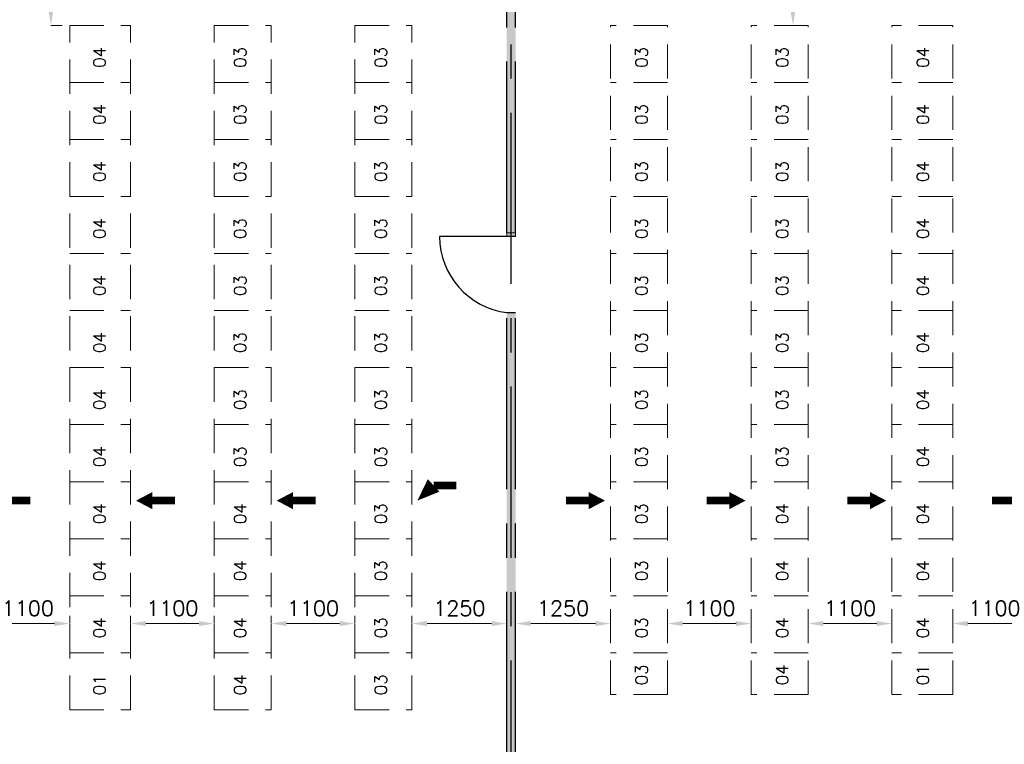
# Model space of a CAD drawing. Header units: inches. Extents: x 0 to 1564127, y -23460 to 23144100.
# Tile 169 of 215: x 1459548 to 1472499, y 149672 to 159200. Entities that reach past the tile are written whole.
import ezdxf

# ---------------------------------------------------------------- set-up
doc = ezdxf.new("R2010")
doc.units = ezdxf.units.IN
doc.header["$LTSCALE"] = 1800
doc.header["$MEASUREMENT"] = 0
doc.linetypes.add('CENTER', pattern=[2, 1.25, -0.25, 0.25, -0.25])
doc.linetypes.add('HIDDEN', pattern=[0.375, 0.25, -0.125])
for name, color, linetype in [('GRID', 251, 'CENTER'), ('WALL', 6, 'Continuous'), ('WALLHATCH', 254, 'Continuous')]:
    doc.layers.add(name, color=color, linetype=linetype)
doc.layers.add('LAYOUT', color=8, linetype='Continuous', lineweight=9)
doc.layers.add('PNL', color=8, linetype='HIDDEN', lineweight=9)
doc.styles.add('ROMANS', font='romans.shx')
doc.dimstyles.new('STANDARD$0', dxfattribs={"dimtxt": 200, "dimasz": 200, "dimexe": 0, "dimexo": 100, "dimgap": 100, "dimtad": 1, "dimdec": 0, "dimzin": 0, "dimdsep": 46, "dimtxsty": 'ROMANS', "dimcen": 0.09, "dimclrd": 256, "dimclre": 256, "dimclrt": 256, "dimadec": 0, "dimazin": 0, "dimtfac": 1, "dimtdec": 0, "dimtmove": 0, "dimatfit": 3, "dimfxl": 1, "dimtolj": 1, "dimtzin": 0, "dimlwd": -1, "dimlwe": -1, "dimarcsym": 0})
pattern_1 = [(0, (1892840.27, -677788.17), (15.625, 31.25), [0, -31.25])]

# ---------------------------------------------------------------- blocks, each defined once
blk = doc.blocks.new('*D1065')
at = {"layer": 'Defpoints', "color": 0, "transparency": 16777216}
for p in [(1459106, 151260), (1460206, 151260), (1460206, 151260)]:
    blk.add_point(p, dxfattribs=at)
at = {"layer": 'LAYOUT', "transparency": 16777216}
for p, q in [((1459106, 151360), (1459106, 151260)), ((1460206, 151360), (1460206, 151260)), ((1459306, 151260), (1460006, 151260))]:
    blk.add_line(p, q, dxfattribs=at)
for points in [[(1459306, 151293), (1459306, 151227), (1459106, 151260)], [(1460006, 151293), (1460006, 151227), (1460206, 151260)]]:
    blk.add_solid(points, dxfattribs=at)
at = {"layer": 'LAYOUT', "transparency": 16777216, "insert": (1459656, 151460), "char_height": 200, "attachment_point": 5, "style": 'ROMANS'}
blk.add_mtext('\\A1;1100', dxfattribs=at)
blk = doc.blocks.new('*D1066')
at = {"layer": 'Defpoints', "color": 0, "transparency": 16777216}
for p in [(1461006, 151260), (1462106, 151260), (1462106, 151260)]:
    blk.add_point(p, dxfattribs=at)
at = {"layer": 'LAYOUT', "transparency": 16777216}
for p, q in [((1461006, 151360), (1461006, 151260)), ((1462106, 151360), (1462106, 151260)), ((1461206, 151260), (1461906, 151260))]:
    blk.add_line(p, q, dxfattribs=at)
for points in [[(1461206, 151293), (1461206, 151227), (1461006, 151260)], [(1461906, 151293), (1461906, 151227), (1462106, 151260)]]:
    blk.add_solid(points, dxfattribs=at)
at = {"layer": 'LAYOUT', "transparency": 16777216, "insert": (1461556, 151460), "char_height": 200, "attachment_point": 5, "style": 'ROMANS'}
blk.add_mtext('\\A1;1100', dxfattribs=at)
blk = doc.blocks.new('*D1067')
at = {"layer": 'Defpoints', "color": 0, "transparency": 16777216}
for p in [(1462856, 151260), (1463956, 151260), (1463956, 151260)]:
    blk.add_point(p, dxfattribs=at)
at = {"layer": 'LAYOUT', "transparency": 16777216}
for p, q in [((1462856, 151360), (1462856, 151260)), ((1463956, 151360), (1463956, 151260)), ((1463056, 151260), (1463756, 151260))]:
    blk.add_line(p, q, dxfattribs=at)
for points in [[(1463056, 151293), (1463056, 151227), (1462856, 151260)], [(1463756, 151293), (1463756, 151227), (1463956, 151260)]]:
    blk.add_solid(points, dxfattribs=at)
at = {"layer": 'LAYOUT', "transparency": 16777216, "insert": (1463406, 151460), "char_height": 200, "attachment_point": 5, "style": 'ROMANS'}
blk.add_mtext('\\A1;1100', dxfattribs=at)
blk = doc.blocks.new('*D1068')
at = {"layer": 'Defpoints', "color": 0, "transparency": 16777216}
for p in [(1464706, 151260), (1465955, 151260), (1465955, 150987)]:
    blk.add_point(p, dxfattribs=at)
at = {"layer": 'LAYOUT', "transparency": 16777216}
for p, q in [((1464706, 151360), (1464706, 151260)), ((1464906, 151260), (1465755, 151260)), ((1465955, 151087), (1465955, 151260))]:
    blk.add_line(p, q, dxfattribs=at)
for points in [[(1464906, 151293), (1464906, 151227), (1464706, 151260)], [(1465755, 151293), (1465755, 151227), (1465955, 151260)]]:
    blk.add_solid(points, dxfattribs=at)
at = {"layer": 'LAYOUT', "transparency": 16777216, "insert": (1465331, 151460), "char_height": 200, "attachment_point": 5, "style": 'ROMANS'}
blk.add_mtext('\\A1;1250', dxfattribs=at)
blk = doc.blocks.new('*D956')
at = {"layer": 'Defpoints', "color": 0, "transparency": 16777216}
for p in [(1459959, 160725), (1460413, 160725), (1460206, 159125)]:
    blk.add_point(p, dxfattribs=at)
at = {"layer": 'LAYOUT', "transparency": 16777216}
for p, q in [((1460313, 160725), (1459959, 160725)), ((1459959, 159325), (1459959, 160525)), ((1460106, 159125), (1459959, 159125))]:
    blk.add_line(p, q, dxfattribs=at)
for points in [[(1459926, 160525), (1459993, 160525), (1459959, 160725)], [(1459926, 159325), (1459993, 159325), (1459959, 159125)]]:
    blk.add_solid(points, dxfattribs=at)
at = {"layer": 'LAYOUT', "transparency": 16777216, "insert": (1459759, 159954), "char_height": 200, "attachment_point": 5, "rotation": 90, "style": 'ROMANS'}
blk.add_mtext('\\A1;1600', dxfattribs=at)
blk = doc.blocks.new('*D975')
at = {"layer": 'Defpoints', "color": 0, "transparency": 16777216}
for p in [(1471820, 151260), (1471820, 151260), (1472920, 151260)]:
    blk.add_point(p, dxfattribs=at)
at = {"layer": 'LAYOUT', "transparency": 16777216}
for p, q in [((1471820, 151360), (1471820, 151260)), ((1472920, 151360), (1472920, 151260)), ((1472720, 151260), (1472020, 151260))]:
    blk.add_line(p, q, dxfattribs=at)
for points in [[(1472020, 151293), (1472020, 151227), (1471820, 151260)], [(1472720, 151293), (1472720, 151227), (1472920, 151260)]]:
    blk.add_solid(points, dxfattribs=at)
at = {"layer": 'LAYOUT', "transparency": 16777216, "insert": (1472370, 151460), "char_height": 200, "attachment_point": 5, "style": 'ROMANS'}
blk.add_mtext('\\A1;1100', dxfattribs=at)
blk = doc.blocks.new('*D976')
at = {"layer": 'Defpoints', "color": 0, "transparency": 16777216}
for p in [(1469920, 151260), (1469920, 151260), (1471020, 151260)]:
    blk.add_point(p, dxfattribs=at)
at = {"layer": 'LAYOUT', "transparency": 16777216}
for p, q in [((1469920, 151360), (1469920, 151260)), ((1471020, 151360), (1471020, 151260)), ((1470820, 151260), (1470120, 151260))]:
    blk.add_line(p, q, dxfattribs=at)
for points in [[(1470120, 151293), (1470120, 151227), (1469920, 151260)], [(1470820, 151293), (1470820, 151227), (1471020, 151260)]]:
    blk.add_solid(points, dxfattribs=at)
at = {"layer": 'LAYOUT', "transparency": 16777216, "insert": (1470470, 151460), "char_height": 200, "attachment_point": 5, "style": 'ROMANS'}
blk.add_mtext('\\A1;1100', dxfattribs=at)
blk = doc.blocks.new('*D977')
at = {"layer": 'Defpoints', "color": 0, "transparency": 16777216}
for p in [(1468070, 151260), (1468070, 151260), (1469170, 151260)]:
    blk.add_point(p, dxfattribs=at)
at = {"layer": 'LAYOUT', "transparency": 16777216}
for p, q in [((1468070, 151360), (1468070, 151260)), ((1469170, 151360), (1469170, 151260)), ((1468970, 151260), (1468270, 151260))]:
    blk.add_line(p, q, dxfattribs=at)
for points in [[(1468270, 151293), (1468270, 151227), (1468070, 151260)], [(1468970, 151293), (1468970, 151227), (1469170, 151260)]]:
    blk.add_solid(points, dxfattribs=at)
at = {"layer": 'LAYOUT', "transparency": 16777216, "insert": (1468620, 151460), "char_height": 200, "attachment_point": 5, "style": 'ROMANS'}
blk.add_mtext('\\A1;1100', dxfattribs=at)
blk = doc.blocks.new('*D978')
at = {"layer": 'Defpoints', "color": 0, "transparency": 16777216}
for p in [(1466070, 151260), (1467320, 151260), (1466070, 150987)]:
    blk.add_point(p, dxfattribs=at)
at = {"layer": 'LAYOUT', "transparency": 16777216}
for p, q in [((1467320, 151360), (1467320, 151260)), ((1466070, 151087), (1466070, 151260)), ((1467120, 151260), (1466270, 151260))]:
    blk.add_line(p, q, dxfattribs=at)
for points in [[(1466270, 151293), (1466270, 151227), (1466070, 151260)], [(1467120, 151293), (1467120, 151227), (1467320, 151260)]]:
    blk.add_solid(points, dxfattribs=at)
at = {"layer": 'LAYOUT', "transparency": 16777216, "insert": (1466695, 151460), "char_height": 200, "attachment_point": 5, "style": 'ROMANS'}
blk.add_mtext('\\A1;1250', dxfattribs=at)
blk = doc.blocks.new('*D1010')
at = {"layer": 'Defpoints', "color": 0, "transparency": 16777216}
for p in [(1469266, 160725), (1469719, 160725), (1469473, 159125)]:
    blk.add_point(p, dxfattribs=at)
at = {"layer": 'LAYOUT', "transparency": 16777216}
for p, q in [((1469366, 160725), (1469719, 160725)), ((1469719, 159325), (1469719, 160525)), ((1469573, 159125), (1469719, 159125))]:
    blk.add_line(p, q, dxfattribs=at)
for points in [[(1469686, 160525), (1469753, 160525), (1469719, 160725)], [(1469686, 159325), (1469753, 159325), (1469719, 159125)]]:
    blk.add_solid(points, dxfattribs=at)
at = {"layer": 'LAYOUT', "transparency": 16777216, "insert": (1469519, 159925), "char_height": 200, "attachment_point": 5, "rotation": 90, "style": 'ROMANS'}
blk.add_mtext('\\A1;1600', dxfattribs=at)

msp = doc.modelspace()

# ---------------------------------------------------------------- hatches: boundary and pattern name
at = {"layer": 'WALLHATCH'}
h = msp.add_hatch(dxfattribs=at)
h.set_pattern_fill('DOTS', color=2, scale=500)
h.set_pattern_definition(pattern_1)
h.paths.add_polyline_path([(1466012.82, 160275.31), (1465955.32, 160275.31), (1465955.32, 156398.76), (1466012.82, 156398.76)])
h.paths.add_polyline_path([(1466070.32, 160275.31), (1466012.82, 160275.31), (1466012.82, 156398.76), (1466070.32, 156398.76)])
h.paths.add_polyline_path([(1466070.32, 155348.76), (1466012.82, 155348.76), (1466012.82, 149425.31), (1466070.32, 149425.31)])
h.paths.add_polyline_path([(1466012.82, 155348.76), (1465955.32, 155348.76), (1465955.32, 149425.31), (1466012.82, 149425.31)])
h.paths.add_polyline_path([(1466070.32, 156398.76), (1466012.82, 156398.76), (1466012.82, 156348.76), (1466070.32, 156348.76)])
h.paths.add_polyline_path([(1466012.82, 156398.76), (1465955.32, 156398.76), (1465955.32, 156348.76), (1466012.82, 156348.76)])
h = msp.add_hatch(dxfattribs=at)
h.set_pattern_fill('DOTS', color=2, scale=500)
h.set_pattern_definition(pattern_1)
h.paths.add_polyline_path([(1487942.82, 137725.31), (1484982.28, 137725.31), (1484982.28, 137667.81), (1484990, 137667.81), (1487942.82, 137667.81)])
h.paths.add_polyline_path([(1487942.82, 137782.81), (1484982.28, 137782.81), (1484982.28, 137725.31), (1487942.82, 137725.31)])
h.paths.add_polyline_path([(1482982.28, 137725.31), (1477082.82, 137725.31), (1477082.82, 137667.81), (1482982.28, 137667.81)])
h.paths.add_polyline_path([(1482982.28, 137782.81), (1477082.82, 137782.81), (1477082.82, 137725.31), (1482982.28, 137725.31)])
h.paths.add_polyline_path([(1475942.82, 137725.31), (1475019.79, 137725.31), (1475019.79, 137667.81), (1475942.82, 137667.81)])
h.paths.add_polyline_path([(1475942.82, 137782.81), (1475019.79, 137782.81), (1475019.79, 137725.31), (1475942.82, 137725.31)])
h.paths.add_polyline_path([(1473019.79, 137725.31), (1467671.38, 137725.31), (1467671.38, 137667.81), (1473019.79, 137667.81)])
h.paths.add_polyline_path([(1473019.79, 137782.81), (1467671.38, 137782.81), (1467671.38, 137725.31), (1473019.79, 137725.31)])
h.paths.add_polyline_path([(1472427.27, 137832.81), (1472312.27, 137832.81), (1472312.27, 137782.81), (1472427.27, 137782.81)])
h.paths.add_polyline_path([(1472427.27, 143388.32), (1472312.27, 143388.32), (1472312.27, 143177.81), (1472312.27, 142567.81), (1472312.27, 141957.81), (1472312.27, 141347.81), (1472312.27, 140737.81), (1472312.27, 140127.81), (1472312.27, 139517.81), (1472312.27, 138832.81), (1472427.27, 138832.81)])
h.paths.add_polyline_path([(1472427.27, 148667.81), (1472312.27, 148667.81), (1472312.27, 148057.81), (1472312.27, 147447.81), (1472312.27, 146837.81), (1472312.27, 146227.81), (1472312.27, 145617.81), (1472312.27, 145007.81), (1472312.27, 144397.81), (1472312.27, 143787.81), (1472312.27, 143388.32), (1472427.27, 143388.32)])
h.paths.add_polyline_path([(1475942.82, 148725.31), (1474477.27, 148725.31), (1474477.27, 148667.81), (1474484.99, 148667.81), (1475942.82, 148667.81)])
h.paths.add_polyline_path([(1475942.82, 148782.81), (1474477.27, 148782.81), (1474477.27, 148725.31), (1475942.82, 148725.31)])
h.paths.add_polyline_path([(1472427.27, 148725.31), (1466582.82, 148725.31), (1466582.82, 148667.81), (1467192.82, 148667.81), (1467802.82, 148667.81), (1468412.82, 148667.81), (1469022.82, 148667.81), (1469632.82, 148667.81), (1470242.82, 148667.81), (1470852.82, 148667.81), (1471462.82, 148667.81), (1472427.27, 148667.81)])
h.paths.add_polyline_path([(1472427.27, 148782.81), (1466582.82, 148782.81), (1466582.82, 148725.31), (1472427.27, 148725.31)])
h.paths.add_polyline_path([(1472477.27, 148725.31), (1472427.27, 148725.31), (1472427.27, 148667.81), (1472477.27, 148667.81)])
h.paths.add_polyline_path([(1472477.27, 148782.81), (1472427.27, 148782.81), (1472427.27, 148725.31), (1472477.27, 148725.31)])
h.paths.add_polyline_path([(1465442.82, 148725.31), (1459598.38, 148725.31), (1459598.38, 148667.81), (1465442.82, 148667.81)])
h.paths.add_polyline_path([(1465442.82, 148782.81), (1459598.38, 148782.81), (1459598.38, 148725.31), (1465442.82, 148725.31)])
h.paths.add_polyline_path([(1466070.32, 155348.76), (1466012.82, 155348.76), (1466012.82, 149425.31), (1466070.32, 149425.31)])
h.paths.add_polyline_path([(1466012.82, 155348.76), (1465955.32, 155348.76), (1465955.32, 149425.31), (1466012.82, 149425.31)])
h.paths.add_polyline_path([(1459598.38, 148725.31), (1459548.38, 148725.31), (1459548.38, 148667.81), (1459598.38, 148667.81)])
h.paths.add_polyline_path([(1459598.38, 148782.81), (1459548.38, 148782.81), (1459548.38, 148725.31), (1459598.38, 148725.31)])
h.paths.add_polyline_path([(1457548.38, 148725.31), (1456082.82, 148725.31), (1456082.82, 148667.81), (1457548.38, 148667.81)])
h.paths.add_polyline_path([(1457548.38, 148782.81), (1457540.66, 148782.81), (1456082.82, 148782.81), (1456082.82, 148725.31), (1457548.38, 148725.31)])

# ---------------------------------------------------------------- linework, layer by layer
at = {"layer": 'GRID'}
msp.add_line((1466012.82, 119724.95), (1466012.82, 183222.97), dxfattribs=at)
at = {"layer": 'GRID', "color": 7}
for p, q in [((1465955.32, 156398.76), (1465955.32, 160275.31)), ((1466070.32, 156398.76), (1466070.32, 160275.31)), ((1465955.32, 149425.31), (1465955.32, 155348.76)), ((1466070.32, 149425.31), (1466070.32, 155348.76))]:
    msp.add_line(p, q, dxfattribs=at)
at = {"layer": 'LAYOUT', "color": 6}
for p, q in [((1465955.32, 156348.76), (1465955.32, 156398.76)), ((1466070.32, 156348.76), (1466070.32, 156398.76))]:
    msp.add_line(p, q, dxfattribs=at)
at = {"layer": 'LAYOUT', "color": 7}
msp.add_line((1465955.32, 156398.76), (1466070.32, 156398.76), dxfattribs=at)
for points in [[(1464779.41, 152876.56, 0, 225, 0), (1464992.76, 153076.56, 225, 225, 0)], [(1461079.41, 152876.56, 0, 225, 0), (1461292.76, 152876.56, 225, 225, 0)], [(1462929.41, 152876.56, 0, 225, 0), (1463142.76, 152876.56, 225, 225, 0)], [(1467246.24, 152876.56, 0, 225, 0), (1467032.89, 152876.56, 225, 225, 0)], [(1469096.24, 152876.56, 0, 225, 0), (1468882.89, 152876.56, 225, 225, 0)], [(1470946.24, 152876.56, 0, 225, 0), (1470732.89, 152876.56, 225, 225, 0)]]:
    msp.add_lwpolyline(points, format="xyseb", dxfattribs=at)
at = {"layer": 'LAYOUT', "color": 7, "const_width": 100}
for points in [[(1464992.76, 153076.56), (1465289.87, 153076.56)], [(1459392.76, 152876.56), (1459689.87, 152876.56)], [(1461292.76, 152876.56), (1461589.87, 152876.56)], [(1463142.76, 152876.56), (1463439.87, 152876.56)], [(1467032.89, 152876.56), (1466735.78, 152876.56)], [(1468882.89, 152876.56), (1468585.78, 152876.56)], [(1470732.89, 152876.56), (1470435.78, 152876.56)], [(1472632.89, 152876.56), (1472335.78, 152876.56)]]:
    msp.add_lwpolyline(points, dxfattribs=at)
at = {"layer": 'PNL', "color": 2}
for p, q in [((1460205.82, 150125.31), (1460205.82, 159125.31)), ((1460205.82, 159125.31), (1461005.82, 159125.31)), ((1461005.82, 150125.31), (1461005.82, 159125.31)), ((1462105.82, 150125.31), (1462105.82, 159125.31)), ((1462105.82, 159125.31), (1462855.82, 159125.31)), ((1462855.82, 150125.31), (1462855.82, 159125.31)), ((1463955.82, 150125.31), (1463955.82, 159125.31)), ((1463955.82, 159125.31), (1464705.82, 159125.31)), ((1464705.82, 150125.31), (1464705.82, 159125.31)), ((1467319.82, 150325.31), (1467319.82, 159125.31)), ((1468069.82, 159125.31), (1467319.82, 159125.31)), ((1468069.82, 150325.31), (1468069.82, 159125.31)), ((1469169.82, 150325.31), (1469169.82, 159125.31)), ((1469919.82, 159125.31), (1469169.82, 159125.31)), ((1469919.82, 150325.31), (1469919.82, 159125.31)), ((1471019.82, 150325.31), (1471019.82, 159125.31)), ((1471819.82, 159125.31), (1471019.82, 159125.31)), ((1471819.82, 150325.31), (1471819.82, 159125.31)), ((1460205.82, 158375.31), (1461005.82, 158375.31)), ((1471819.82, 158375.31), (1471019.82, 158375.31)), ((1460205.82, 157625.31), (1461005.82, 157625.31)), ((1471819.82, 157625.31), (1471019.82, 157625.31)), ((1460205.82, 156875.31), (1461005.82, 156875.31)), ((1471819.82, 156875.31), (1471019.82, 156875.31)), ((1460205.82, 156125.31), (1461005.82, 156125.31)), ((1471819.82, 156125.31), (1471019.82, 156125.31)), ((1460205.82, 155375.31), (1461005.82, 155375.31)), ((1462105.82, 155375.31), (1462855.82, 155375.31)), ((1469919.82, 155375.31), (1469169.82, 155375.31)), ((1471819.82, 155375.31), (1471019.82, 155375.31)), ((1460205.82, 154625.31), (1461005.82, 154625.31)), ((1462105.82, 154625.31), (1462855.82, 154625.31)), ((1469919.82, 154625.31), (1469169.82, 154625.31)), ((1471819.82, 154625.31), (1471019.82, 154625.31)), ((1460205.82, 153875.31), (1461005.82, 153875.31)), ((1462105.82, 153875.31), (1462855.82, 153875.31)), ((1469919.82, 153875.31), (1469169.82, 153875.31)), ((1471819.82, 153875.31), (1471019.82, 153875.31)), ((1460205.82, 153125.31), (1461005.82, 153125.31)), ((1462105.82, 153125.31), (1462855.82, 153125.31)), ((1469919.82, 153125.31), (1469169.82, 153125.31)), ((1471819.82, 153125.31), (1471019.82, 153125.31)), ((1460205.82, 152375.31), (1461005.82, 152375.31)), ((1462105.82, 152375.31), (1462855.82, 152375.31)), ((1469919.82, 152375.31), (1469169.82, 152375.31)), ((1471819.82, 152375.31), (1471019.82, 152375.31)), ((1460205.82, 151625.31), (1461005.82, 151625.31)), ((1462105.82, 151625.31), (1462855.82, 151625.31)), ((1463955.82, 151625.31), (1464705.82, 151625.31)), ((1468069.82, 151625.31), (1467319.82, 151625.31)), ((1469919.82, 151625.31), (1469169.82, 151625.31)), ((1471819.82, 151625.31), (1471019.82, 151625.31)), ((1460205.82, 150875.31), (1461005.82, 150875.31)), ((1462105.82, 150875.31), (1462855.82, 150875.31)), ((1463955.82, 150875.31), (1464705.82, 150875.31)), ((1468069.82, 150875.31), (1467319.82, 150875.31)), ((1469919.82, 150875.31), (1469169.82, 150875.31)), ((1471819.82, 150875.31), (1471019.82, 150875.31)), ((1468069.82, 150325.31), (1467319.82, 150325.31)), ((1469919.82, 150325.31), (1469169.82, 150325.31)), ((1471819.82, 150325.31), (1471019.82, 150325.31)), ((1460205.82, 150125.31), (1461005.82, 150125.31)), ((1462105.82, 150125.31), (1462855.82, 150125.31)), ((1462105.82, 150125.31), (1462855.82, 150125.31)), ((1463955.82, 150125.31), (1464705.82, 150125.31))]:
    msp.add_line(p, q, dxfattribs=at)
at = {"layer": 'PNL'}
for p, q in [((1462105.82, 158375.31), (1462855.82, 158375.31)), ((1469919.82, 158375.31), (1469169.82, 158375.31)), ((1462105.82, 157625.31), (1462855.82, 157625.31)), ((1469919.82, 157625.31), (1469169.82, 157625.31)), ((1462105.82, 156875.31), (1462855.82, 156875.31)), ((1469919.82, 156875.31), (1469169.82, 156875.31)), ((1462105.82, 156125.31), (1462855.82, 156125.31)), ((1469919.82, 156125.31), (1469169.82, 156125.31))]:
    msp.add_line(p, q, dxfattribs=at)
at = {"layer": 'PNL', "color": 3}
for p, q in [((1463955.82, 158375.31), (1464705.82, 158375.31)), ((1468069.82, 158375.31), (1467319.82, 158375.31)), ((1463955.82, 157625.31), (1464705.82, 157625.31)), ((1468069.82, 157625.31), (1467319.82, 157625.31)), ((1463955.82, 156875.31), (1464705.82, 156875.31)), ((1468069.82, 156875.31), (1467319.82, 156875.31)), ((1463955.82, 156125.31), (1464705.82, 156125.31)), ((1468069.82, 156125.31), (1467319.82, 156125.31)), ((1463955.82, 155375.31), (1464705.82, 155375.31)), ((1468069.82, 155375.31), (1467319.82, 155375.31)), ((1463955.82, 154625.31), (1464705.82, 154625.31)), ((1468069.82, 154625.31), (1467319.82, 154625.31)), ((1463955.82, 153875.31), (1464705.82, 153875.31)), ((1468069.82, 153875.31), (1467319.82, 153875.31)), ((1463955.82, 153125.31), (1464705.82, 153125.31)), ((1468069.82, 153125.31), (1467319.82, 153125.31)), ((1463955.82, 152375.31), (1464705.82, 152375.31)), ((1468069.82, 152375.31), (1467319.82, 152375.31))]:
    msp.add_line(p, q, dxfattribs=at)
at = {"layer": 'WALL', "color": 6}
msp.add_line((1465955.32, 155348.76), (1466070.32, 155348.76), dxfattribs=at)
at = {"layer": 'WALL', "color": 6, "flags": 128}
msp.add_lwpolyline([(1466070.32, 156348.76), (1465070.32, 156348.76)], dxfattribs=at)
at = {"layer": 'WALL', "color": 6}
msp.add_arc((1466082.25, 156352.7), 1011.93, 180.222931, 262.794726, dxfattribs=at)

# ---------------------------------------------------------------- texts
at = {"layer": 'PNL', "color": 2, "style": 'ROMANS'}
for s, p in [('04', (1460678.07, 158567.06)), ('04', (1471507.58, 158567.06)), ('04', (1460678.07, 157817.06)), ('04', (1471507.58, 157817.06)), ('04', (1460678.07, 157067.06)), ('04', (1471507.58, 157067.06)), ('04', (1460678.07, 156317.06)), ('04', (1471507.58, 156317.06)), ('04', (1460678.07, 155567.06)), ('04', (1471507.58, 155567.06)), ('04', (1460678.07, 154817.06)), ('04', (1471507.58, 154817.06)), ('04', (1460678.07, 154067.06)), ('04', (1471507.58, 154067.06)), ('04', (1460678.07, 153317.06)), ('04', (1471507.58, 153317.06)), ('04', (1460678.07, 152567.06)), ('04', (1462528.07, 152567.06)), ('04', (1469657.58, 152567.06)), ('04', (1471507.58, 152567.06)), ('04', (1460678.07, 151817.06)), ('04', (1462528.07, 151817.06)), ('04', (1469657.58, 151817.06)), ('04', (1471507.58, 151817.06)), ('04', (1460678.07, 151067.06)), ('04', (1462528.07, 151067.06)), ('04', (1469657.58, 151067.06)), ('04', (1471507.58, 151067.06)), ('04', (1469657.58, 150448.06)), ('01', (1471507.58, 150448.06)), ('01', (1460678.07, 150317.06)), ('04', (1462528.07, 150317.06))]:
    msp.add_text(s, height=160, rotation=90, dxfattribs=at).set_placement(p)
at = {"layer": 'PNL', "color": 6, "style": 'ROMANS'}
for p in [(1462528.07, 158567.06), (1469657.58, 158567.06), (1462528.07, 157817.06), (1469657.58, 157817.06), (1462528.07, 157067.06), (1469657.58, 157067.06), (1462528.07, 156317.06), (1469657.58, 156317.06), (1462528.07, 155567.06), (1469657.58, 155567.06), (1462528.07, 154817.06), (1469657.58, 154817.06), (1462528.07, 154067.06), (1469657.58, 154067.06), (1462528.07, 153317.06), (1469657.58, 153317.06), (1464378.07, 151067.06), (1467807.58, 151067.06), (1467807.58, 150448.06), (1464378.07, 150317.06)]:
    msp.add_text('03', height=160, rotation=90, dxfattribs=at).set_placement(p)
at = {"layer": 'PNL', "color": 3, "style": 'ROMANS'}
for p in [(1464378.07, 158567.06), (1467807.58, 158567.06), (1464378.07, 157817.06), (1467807.58, 157817.06), (1464378.07, 157067.06), (1467807.58, 157067.06), (1464378.07, 156317.06), (1467807.58, 156317.06), (1464378.07, 155567.06), (1467807.58, 155567.06), (1464378.07, 154817.06), (1467807.58, 154817.06), (1464378.07, 154067.06), (1467807.58, 154067.06), (1464378.07, 153317.06), (1467807.58, 153317.06), (1464378.07, 152567.06), (1467807.58, 152567.06), (1464378.07, 151817.06), (1467807.58, 151817.06)]:
    msp.add_text('03', height=160, rotation=90, dxfattribs=at).set_placement(p)

# ---------------------------------------------------------------- dimensions: what is measured, and where the dimension line sits
at = {"layer": 'LAYOUT', "color": 7}
for base, p1, p2, picture, middle in [((1459959.3, 160725.31), (1460205.82, 159125.31), (1460412.82, 160725.31), '*D956', (1459959.3, 159953.83)), ((1469719.35, 160725.31), (1469472.82, 159125.31), (1469265.82, 160725.31), '*D1010', (1469719.35, 159925.31))]:
    dim = msp.add_linear_dim(base=base, p1=p1, p2=p2, angle=90, dimstyle='STANDARD$0', override={"dimfxl": 0.5, "dimarcsym": 2}, dxfattribs=at)
    dim.commit()
    dim.dimension.update_dxf_attribs({"geometry": picture, "text_midpoint": middle, "dimtype": 160})
for base, p1, p2, picture, middle in [((1460205.82, 151259.85), (1459105.82, 151259.85), (1460205.82, 151259.85), '*D1065', (1459655.82, 151459.85)), ((1462105.82, 151259.85), (1461005.82, 151259.85), (1462105.82, 151259.85), '*D1066', (1461555.82, 151459.85)), ((1463955.82, 151259.85), (1462855.82, 151259.85), (1463955.82, 151259.85), '*D1067', (1463405.82, 151459.85)), ((1465955.32450127, 151259.84572273), (1464705.82450127, 151259.84572273), (1465955.32450127, 150986.8310746), '*D1068', (1465330.57450127, 151459.84572273))]:
    dim = msp.add_linear_dim(base=base, p1=p1, p2=p2, dimstyle='STANDARD$0', override={"dimfxl": 0.5, "dimarcsym": 2}, dxfattribs=at)
    dim.commit()
    dim.dimension.update_dxf_attribs({"geometry": picture, "text_midpoint": middle})
for base, p1, p2, picture, middle in [((1466070.32450127, 151259.84572273), (1467319.82450127, 151259.84572273), (1466070.32450127, 150986.8310746), '*D978', (1466695.07450127, 151459.84572273)), ((1468069.82, 151259.85), (1469169.82, 151259.85), (1468069.82, 151259.85), '*D977', (1468619.82, 151459.85)), ((1469919.82, 151259.85), (1471019.82, 151259.85), (1469919.82, 151259.85), '*D976', (1470469.82, 151459.85)), ((1471819.82, 151259.85), (1472919.82, 151259.85), (1471819.82, 151259.85), '*D975', (1472369.82, 151459.85))]:
    dim = msp.add_linear_dim(base=base, p1=p1, p2=p2, angle=180, dimstyle='STANDARD$0', override={"dimfxl": 0.5, "dimarcsym": 2}, dxfattribs=at)
    dim.commit()
    dim.dimension.update_dxf_attribs({"geometry": picture, "text_midpoint": middle})

doc.saveas('drawing.dxf')
